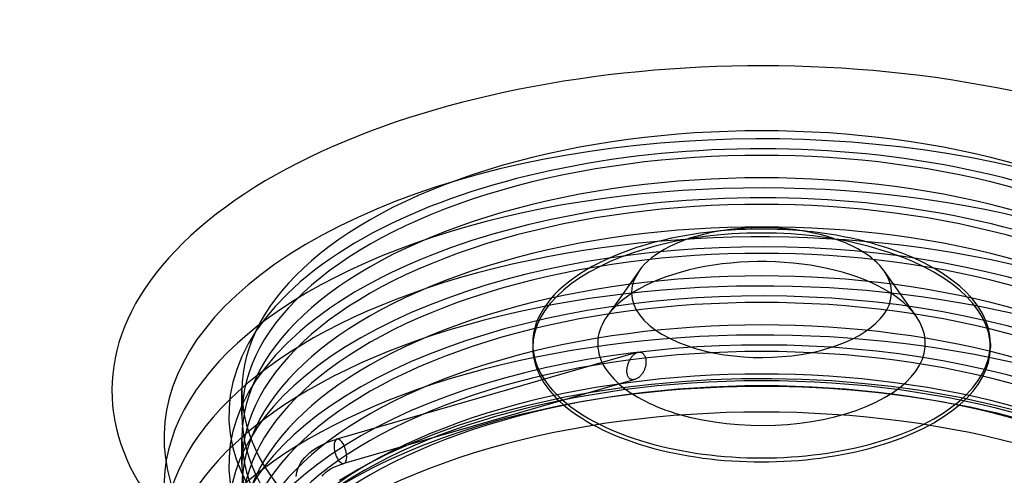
# Model space of a CAD drawing. Header units: millimetres. Extents: x -234 to 234, y -263 to 86.
# Tile 4 of 5: x -234 to 77, y -58 to 86. Entities that reach past the tile are written whole.
import ezdxf

# ---------------------------------------------------------------- set-up
doc = ezdxf.new("R2010")
doc.units = ezdxf.units.MM
doc.layers.add('HIDDEN', color=7, linetype='Continuous')
doc.layers.add('THICK', color=7, linetype='Continuous')

msp = doc.modelspace()

# ---------------------------------------------------------------- linework, layer by layer
at = {"layer": 'HIDDEN'}
for p, q in [((-41.87, -21.96), (-41.76, -21.71)), ((-41.76, -21.71), (-41.65, -21.47)), ((-41.65, -21.47), (-41.64, -21.46)), ((-41.64, -21.45), (-41.63, -21.44)), ((-41.64, -21.46), (-41.64, -21.45)), ((-41.64, -21.45), (-41.64, -21.45)), ((-41.63, -21.43), (-41.51, -21.2)), ((-41.63, -21.44), (-41.63, -21.43)), ((-41.63, -21.43), (-41.63, -21.43)), ((-41.51, -21.2), (-41.38, -20.98)), ((-41.38, -20.98), (-41.25, -20.76)), ((-41.25, -20.76), (-41.11, -20.54)), ((-41.11, -20.54), (-40.96, -20.34)), ((-40.96, -20.34), (-40.81, -20.14)), ((-40.81, -20.14), (-40.65, -19.95)), ((-40.65, -19.95), (-40.48, -19.78)), ((-40.48, -19.78), (-40.32, -19.61)), ((-40.32, -19.61), (-40.15, -19.46)), ((-40.15, -19.46), (-39.97, -19.33)), ((-39.97, -19.33), (-39.8, -19.21)), ((-39.8, -19.21), (-39.63, -19.1)), ((-39.63, -19.1), (-39.46, -19.01)), ((-39.46, -19.01), (-39.28, -18.94)), ((-39.28, -18.94), (-39.1, -18.88)), ((-42.48, -24.67), (-42.47, -24.41)), ((-42.48, -24.93), (-42.48, -24.67)), ((-42.47, -24.41), (-42.44, -24.14)), ((-42.44, -24.14), (-42.41, -23.86)), ((-42.41, -23.86), (-42.36, -23.59)), ((-42.36, -23.59), (-42.3, -23.31)), ((-42.3, -23.31), (-42.23, -23.03)), ((-42.23, -23.03), (-42.16, -22.76)), ((-42.16, -22.76), (-42.07, -22.48)), ((-42.07, -22.48), (-41.97, -22.22)), ((-41.97, -22.22), (-41.87, -21.96)), ((-42.47, -25.18), (-42.48, -24.93)), ((-42.44, -25.43), (-42.47, -25.18)), ((-42.41, -25.68), (-42.44, -25.43)), ((-42.35, -25.92), (-42.41, -25.68)), ((-42.29, -26.15), (-42.35, -25.92)), ((-42.2, -26.36), (-42.29, -26.15)), ((-42.11, -26.56), (-42.2, -26.36)), ((-42, -26.75), (-42.11, -26.56)), ((-41.88, -26.92), (-42, -26.75)), ((-41.74, -27.06), (-41.88, -26.92)), ((-41.6, -27.19), (-41.74, -27.06)), ((-41.45, -27.3), (-41.6, -27.19)), ((-41.29, -27.39), (-41.45, -27.3)), ((-41.11, -27.45), (-41.29, -27.39)), ((-40.93, -27.5), (-41.11, -27.45)), ((-40.74, -27.53), (-40.93, -27.5)), ((-40.55, -27.54), (-40.74, -27.53)), ((-40.35, -27.53), (-40.55, -27.54)), ((-40.15, -27.5), (-40.35, -27.53)), ((-39.95, -27.45), (-40.15, -27.5)), ((-15.85, -27.56), (-25.3, -28.14)), ((-6.35, -27.25), (-15.85, -27.56)), ((3.17, -27.2), (-6.35, -27.25)), ((12.68, -27.42), (3.17, -27.2)), ((22.18, -27.92), (12.68, -27.42)), ((31.59, -28.67), (22.18, -27.92)), ((-164, -38.7), (-164, -30.96)), ((-44, -30.09), (-53.12, -31.45)), ((-34.71, -28.98), (-44, -30.09)), ((-25.3, -28.14), (-34.71, -28.98)), ((40.89, -29.69), (31.59, -28.67)), ((50.05, -30.96), (40.89, -29.69)), ((62.56, -33.16), (50.05, -30.96)), ((-62.05, -33.06), (-74.6, -35.82)), ((-53.12, -31.45), (-62.05, -33.06)), ((74.62, -35.82), (62.56, -33.16)), ((-74.6, -35.82), (-85.48, -38.73)), ((84.99, -38.58), (74.62, -35.82)), ((-85.48, -38.73), (-95.8, -41.98)), ((-95.8, -41.98), (-103.78, -44.87)), ((-164, -54.18), (-164, -45.8)), ((-103.78, -44.87), (-111.31, -47.95)), ((-111.31, -47.95), (-118.37, -51.17)), ((-118.37, -51.17), (-124.94, -54.52)), ((-127.11, -55.71), (-133.16, -59.29)), ((-124.94, -54.52), (-127.11, -55.71))]:
    msp.add_line(p, q, dxfattribs=at)
for centre, major_axis, ratio, start_param, end_param in [((0, -45.8), (188.6, 0), 0.5, 1.047198, 3.662691), ((0, -38.7), (168.1, 0), 0.5, 1.047198, 4.18879), ((0, -30.96), (-164, 0), 0.5, -2.094395, -0.000001), ((0, -38.7), (164, 0), 0.5, 1.047198, 3.141591), ((0, -54.18), (168.1, 0), 0.5, 1.047198, 4.18879), ((0, -61.28), (188.6, 0), 0.5, 1.047198, 3.263312), ((0, -45.8), (-164, 0), 0.5, -2.094395, -0.000001), ((0, -54.18), (164, 0), 0.5, 1.047198, 3.141591), ((0, -38.7), (168.1, 0), 0.5, -2.094395, 1.047198), ((0, -76.76), (188.6, 0), 0.5, 1.047198, 3.085527), ((0, -69.66), (168.1, 0), 0.5, 1.047198, 3.798284), ((0, -61.28), (-164, 0), 0.5, -2.094395, -0.000001), ((0, -17.33), (72.22, 0), 0.5, 1.047198, 3.141604), ((0, -16.09), (72.22, 0), 0.5, 1.388517, 1.753075), ((0, -69.66), (164, 0), 0.5, 1.047198, 3.141591), ((0, -54.18), (168.1, 0), 0.5, -2.094395, 1.047198), ((0, -17.33), (72.22, 0), 0.5, 0.000012, 1.047198), ((0, -16.09), (51.72, 0), 0.5, 1.047198, 2.801755), ((0, -92.24), (188.6, 0), 0.5, 1.047198, 3.059421), ((0, -85.14), (168.1, 0), 0.5, 1.047198, 3.798284), ((0, -76.76), (-164, 0), 0.5, -2.094395, -0.000001), ((0, -16.09), (51.72, 0), 0.5, 0.33984, 1.047198), ((0, -69.66), (168.1, 0), 0.5, -2.094395, 1.047198), ((0, -85.14), (164, 0), 0.5, 1.047198, 3.141591), ((0, -107.72), (188.6, 0), 0.5, 1.047198, 3.059421), ((0, -100.62), (168.1, 0), 0.5, 1.047198, 3.798284), ((0, -92.24), (-164, 0), 0.5, -2.094395, -0.000001), ((0, -85.14), (168.1, 0), 0.5, -2.094395, 1.047198), ((0, -100.62), (164, 0), 0.5, 1.047198, 3.141591), ((0, -115.79), (-172.2, 0), 0.5, -2.094395, -0.523599), ((0, -111.46), (167.2, 0), 0.5, -0.523599, 2.617994), ((0, -107.72), (-164, 0), 0.5, -2.094395, -0.000001), ((0, -16.09), (51.72, 0), 0.5, -2.906535, -2.623723), ((0, -111.46), (-164, 0), 0.5, -2.094395, -0.000001), ((0, -100.62), (168.1, 0), 0.5, -2.094395, 1.047198), ((0, -17.33), (72.22, 0), 0.5, -2.853655, -2.651802), ((0, -16.09), (72.22, 0), 0.5, -2.823219, -2.622097), ((0, -30.96), (-164, 0), 0.5, -0.000001, 1.047198), ((0, -30.96), (-164, 0), 0.5, 1.047198, 3.141591), ((0, -123.84), (-172.2, 0), 0.5, -2.094395, 0.000002), ((0, -38.7), (164, 0), 0.5, 3.141591, 4.18879), ((0, -38.7), (164, 0), 0.5, -2.094395, -0.000001), ((0, -45.8), (-164, 0), 0.5, -0.000001, 1.047198), ((-132.93, -50.13), (-1.11, 3.84), 0.433013, -0.000007, 0.982794), ((0, -45.8), (-164, 0), 0.5, 1.047198, 3.141591), ((-132.93, -50.13), (-1.11, 3.84), 0.433013, 0.982794, 3.141552), ((0, -54.18), (164, 0), 0.5, 3.141591, 4.18879), ((0, -54.18), (164, 0), 0.5, -2.094395, -0.000001)]:
    msp.add_ellipse(centre, major_axis=major_axis, ratio=ratio, start_param=start_param, end_param=end_param, dxfattribs=at)
at = {"layer": 'THICK'}
for p, q in [((-38.66, 6.83), (-48.77, -7.47)), ((48.77, -7.47), (38.66, 6.83)), ((-72.22, -16.09), (-72.22, -17.33)), ((72.23, -16.09), (72.23, -17.33)), ((-39.09, -18.87), (-134.04, -46.28)), ((-39.1, -18.88), (-38.92, -18.83)), ((-38.92, -18.83), (-38.75, -18.81)), ((-38.75, -18.81), (-38.58, -18.8)), ((-38.58, -18.8), (-38.41, -18.8)), ((-38.41, -18.8), (-38.25, -18.83)), ((-38.25, -18.83), (-38.08, -18.86)), ((-38.08, -18.86), (-37.93, -18.92)), ((-37.93, -18.92), (-37.78, -18.99)), ((-37.78, -18.99), (-37.63, -19.08)), ((-37.63, -19.08), (-37.5, -19.18)), ((-37.5, -19.18), (-37.36, -19.29)), ((-37.36, -19.29), (-37.24, -19.43)), ((-37.24, -19.43), (-37.12, -19.58)), ((-37.12, -19.58), (-37, -19.74)), ((-37, -19.74), (-36.9, -19.92)), ((-36.9, -19.92), (-36.81, -20.11)), ((-36.81, -20.11), (-36.73, -20.31)), ((-36.73, -20.31), (-36.66, -20.52)), ((-36.66, -20.52), (-36.6, -20.74)), ((-36.6, -20.74), (-36.55, -20.96)), ((-36.55, -20.96), (-36.52, -21.19)), ((-36.52, -21.19), (-36.49, -21.42)), ((-36.49, -21.42), (-36.47, -21.65)), ((-36.47, -21.65), (-36.47, -21.9)), ((-37.18, -24.8), (-37.32, -25.05)), ((-37.08, -24.58), (-37.18, -24.8)), ((-36.98, -24.36), (-37.08, -24.58)), ((-36.89, -24.13), (-36.98, -24.36)), ((-36.81, -23.9), (-36.89, -24.13)), ((-36.73, -23.65), (-36.81, -23.9)), ((-36.67, -23.41), (-36.73, -23.65)), ((-36.61, -23.16), (-36.67, -23.41)), ((-36.56, -22.9), (-36.61, -23.16)), ((-36.52, -22.65), (-36.56, -22.9)), ((-36.49, -22.4), (-36.52, -22.65)), ((-36.48, -22.15), (-36.49, -22.4)), ((-36.47, -21.9), (-36.48, -22.15)), ((-39.95, -27.45), (-131.82, -53.97)), ((-39.73, -27.38), (-39.95, -27.45)), ((-39.52, -27.29), (-39.73, -27.38)), ((-39.31, -27.18), (-39.52, -27.29)), ((-39.11, -27.06), (-39.31, -27.18)), ((-38.91, -26.92), (-39.11, -27.06)), ((-38.72, -26.77), (-38.91, -26.92)), ((-38.52, -26.6), (-38.72, -26.77)), ((-38.33, -26.41), (-38.52, -26.6)), ((-38.14, -26.22), (-38.33, -26.41)), ((-37.96, -26), (-38.14, -26.22)), ((-37.78, -25.78), (-37.96, -26)), ((-37.62, -25.54), (-37.78, -25.78)), ((-37.46, -25.3), (-37.62, -25.54)), ((-37.32, -25.05), (-37.46, -25.3)), ((-135.76, -46.83), (-134.04, -46.28)), ((-141.64, -49.8), (-140.8, -49.23)), ((-140.8, -49.23), (-139.69, -48.57)), ((-139.69, -48.57), (-138.48, -47.95)), ((-138.48, -47.95), (-137.17, -47.37)), ((-137.17, -47.37), (-135.76, -46.83)), ((-144.86, -52.88), (-144.16, -52.02)), ((-144.16, -52.02), (-143.33, -51.18)), ((-143.33, -51.18), (-142.53, -50.48)), ((-142.53, -50.48), (-141.64, -49.8)), ((-146.68, -56.65), (-146.47, -55.92)), ((-146.47, -55.92), (-146.4, -55.72)), ((-146.4, -55.72), (-146.15, -55.08)), ((-146.15, -55.08), (-145.85, -54.44)), ((-145.85, -54.44), (-145.4, -53.66)), ((-145.4, -53.66), (-144.86, -52.88)), ((-136.51, -55.98), (-135.82, -55.58)), ((-135.82, -55.58), (-135.03, -55.17)), ((-135.03, -55.17), (-134.12, -54.77)), ((-134.12, -54.77), (-133.11, -54.38)), ((-133.11, -54.38), (-131.82, -53.97)), ((-146.9, -58.08), (-146.82, -57.37)), ((-146.82, -57.37), (-146.68, -56.65)), ((-138.63, -57.92), (-138.46, -57.68)), ((-138.46, -57.68), (-138.2, -57.37)), ((-138.2, -57.37), (-137.85, -57.01)), ((-137.85, -57.01), (-137.47, -56.67)), ((-137.47, -56.67), (-136.99, -56.31)), ((-136.99, -56.31), (-136.51, -55.98))]:
    msp.add_line(p, q, dxfattribs=at)
for centre, major_axis, ratio, start_param, end_param in [((0, -30.96), (205, 0), 0.5, 1.047198, 4.18879), ((0, -30.96), (205, 0), 0.5, -2.094395, 1.047198), ((0, -16.09), (72.22, 0), 0.5, 1.753075, 3.141604), ((0, 0), (41, 0), 0.5, 1.047198, 2.801755), ((0, -16.09), (72.22, 0), 0.5, 1.047198, 1.388517), ((0, 0), (41, 0), 0.5, 0.33984, 1.047198), ((0, -16.09), (72.22, 0), 0.5, 0.000012, 1.047198), ((0, 0), (41, 0), 0.5, 2.801755, 4.18879), ((0, 0), (41, 0), 0.5, -2.094395, 0.33984), ((0, -16.09), (51.72, 0), 0.5, 2.801755, 3.376651), ((0, -16.09), (51.72, 0), 0.5, -2.094395, 0.33984), ((0, -16.09), (72.22, 0), 0.5, -3.141581, -2.823219), ((0, -17.33), (72.22, 0), 0.5, -3.141581, -2.853655), ((0, -16.09), (72.22, 0), 0.5, -2.094395, 0.000012), ((0, -17.33), (72.22, 0), 0.5, -2.094395, 0.000012), ((0, -16.09), (51.72, 0), 0.5, -2.623723, -2.094395), ((0, -16.09), (72.22, 0), 0.5, -2.622097, -2.094395), ((0, -17.33), (72.22, 0), 0.5, -2.651802, -2.094395), ((-132.93, -50.13), (-1.11, 3.84), 0.433013, -2.158799, -0.000007), ((-132.93, -50.13), (-1.11, 3.84), 0.433013, 3.141552, 4.124386)]:
    msp.add_ellipse(centre, major_axis=major_axis, ratio=ratio, start_param=start_param, end_param=end_param, dxfattribs=at)

doc.saveas('drawing.dxf')
